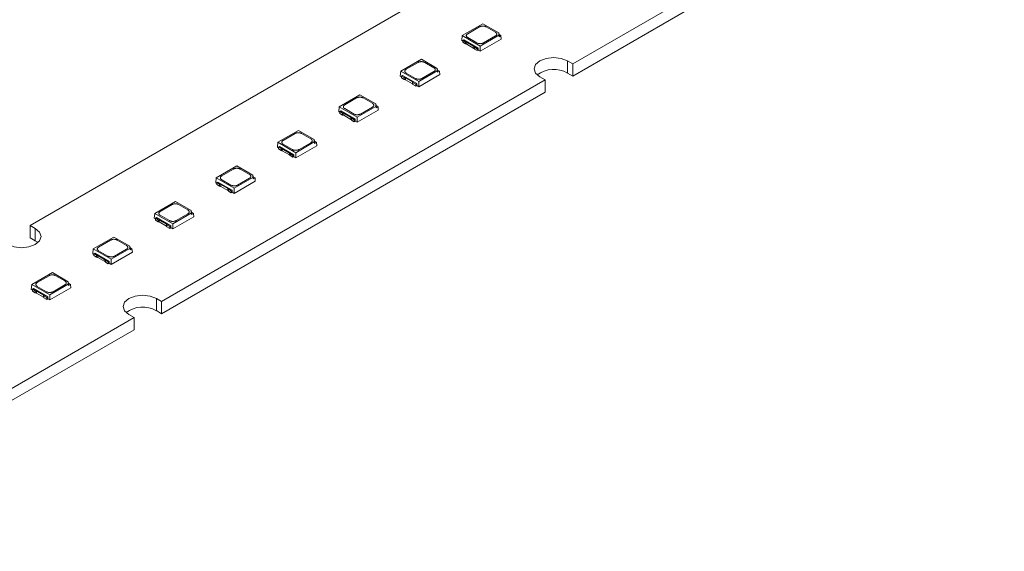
# Model space of a CAD drawing. Header units: millimetres. Extents: x -83 to 327, y 104 to 342.
# Tile 3 of 9: x 16 to 122, y 136 to 193. Entities that reach past the tile are written whole.
import ezdxf

# ---------------------------------------------------------------- set-up
doc = ezdxf.new("R2010")
doc.units = ezdxf.units.MM

msp = doc.modelspace()

# ---------------------------------------------------------------- linework, layer by layer
at = {"color": 7, "linetype": 'Continuous', "lineweight": 15}
for p, q in [((75.5, 188.58), (182.14, 250.14)), ((182.14, 248.83), (75.5, 187.27)), ((102.59, 220.54), (17.17, 171.23)), ((65.84, 192.89), (63.63, 191.62)), ((67.55, 191.91), (65.84, 192.89)), ((63.63, 191.62), (63.58, 191.09)), ((63.63, 191.62), (65.56, 190.5)), ((64.21, 191.82), (65.49, 192.56)), ((65.56, 190.5), (67.55, 191.65)), ((66.2, 192.56), (67.2, 191.98)), ((67.55, 191.65), (67.55, 191.91)), ((67.55, 191.91), (67.58, 191.74)), ((67.55, 191.65), (67.58, 191.5)), ((67.58, 191.5), (67.58, 191.74)), ((67.58, 191.74), (67.79, 191.62)), ((67.79, 191.62), (67.58, 191.5)), ((67.79, 191.62), (67.82, 191.25)), ((63.58, 191.09), (63.7, 191.02)), ((63.81, 191.17), (63.7, 191.1)), ((63.7, 191.1), (63.99, 190.93)), ((63.7, 191.1), (63.7, 190.9)), ((63.99, 190.73), (63.7, 190.9)), ((63.81, 191.17), (65.35, 190.28)), ((63.99, 190.73), (63.99, 190.93)), ((64.12, 190.9), (64.88, 190.46)), ((64.12, 190.69), (64.12, 190.9)), ((64.88, 190.25), (64.12, 190.69)), ((65.21, 190.84), (64.21, 191.41)), ((65.56, 189.94), (67.82, 191.25)), ((67.2, 191.58), (65.92, 190.84)), ((64.88, 190.25), (64.88, 190.46)), ((64.94, 190.18), (64.94, 190.38)), ((64.94, 190.38), (65.24, 190.21)), ((65.24, 190.01), (64.94, 190.18)), ((65.24, 190.21), (65.35, 190.28)), ((65.24, 190.01), (65.24, 190.21)), ((65.24, 190.01), (65.34, 190.07)), ((65.35, 190.28), (65.34, 190.07)), ((65.34, 190.07), (65.56, 189.94)), ((65.45, 190.13), (65.45, 190.13)), ((65.56, 190.5), (65.56, 189.94)), ((59.23, 189.08), (57.02, 187.8)), ((57.6, 188), (58.88, 188.74)), ((60.94, 188.09), (59.23, 189.08)), ((59.59, 188.74), (60.58, 188.17)), ((75.5, 188.58), (74.94, 188.9)), ((74.94, 188.9), (74.94, 187.6)), ((75.5, 187.27), (75.5, 188.58)), ((57.02, 187.8), (56.97, 187.27)), ((57.02, 187.8), (58.95, 186.68)), ((58.6, 187.02), (57.6, 187.6)), ((58.95, 186.68), (60.94, 187.83)), ((58.95, 186.13), (61.21, 187.43)), ((60.58, 187.76), (59.3, 187.02)), ((60.94, 187.83), (60.94, 188.09)), ((60.94, 188.09), (60.97, 187.92)), ((60.94, 187.83), (60.97, 187.68)), ((60.97, 187.68), (60.97, 187.92)), ((60.97, 187.92), (61.18, 187.8)), ((61.18, 187.8), (60.97, 187.68)), ((61.18, 187.8), (61.21, 187.43)), ((75.5, 187.27), (74.94, 187.6)), ((31.31, 163.07), (72.53, 186.86)), ((56.97, 187.27), (57.08, 187.2)), ((57.2, 187.35), (57.08, 187.28)), ((57.08, 187.28), (57.38, 187.11)), ((57.08, 187.28), (57.08, 187.08)), ((57.38, 186.91), (57.08, 187.08)), ((57.2, 187.35), (58.74, 186.46)), ((57.38, 186.91), (57.38, 187.11)), ((57.51, 187.08), (58.27, 186.64)), ((57.51, 186.88), (57.51, 187.08)), ((58.27, 186.43), (57.51, 186.88)), ((58.27, 186.43), (58.27, 186.64)), ((58.33, 186.36), (58.33, 186.57)), ((58.33, 186.57), (58.63, 186.39)), ((58.63, 186.19), (58.33, 186.36)), ((58.63, 186.39), (58.74, 186.46)), ((58.63, 186.19), (58.63, 186.39)), ((58.74, 186.46), (58.73, 186.25)), ((58.84, 186.31), (58.84, 186.31)), ((58.95, 186.68), (58.95, 186.13)), ((71.97, 187.19), (72.53, 186.86)), ((72.53, 186.86), (72.53, 185.56)), ((72.53, 185.56), (31.31, 161.76)), ((52.62, 185.26), (50.41, 183.98)), ((54.33, 184.28), (52.62, 185.26)), ((58.63, 186.19), (58.73, 186.25)), ((58.73, 186.25), (58.95, 186.13)), ((50.99, 184.19), (52.27, 184.93)), ((52.98, 184.93), (53.97, 184.35)), ((54.33, 184.01), (54.33, 184.28)), ((54.33, 184.28), (54.36, 184.1)), ((50.41, 183.98), (50.36, 183.45)), ((50.36, 183.45), (50.47, 183.39)), ((50.41, 183.98), (52.34, 182.87)), ((50.59, 183.53), (50.47, 183.47)), ((50.47, 183.47), (50.77, 183.3)), ((50.47, 183.47), (50.47, 183.26)), ((50.77, 183.09), (50.47, 183.26)), ((50.59, 183.53), (52.13, 182.64)), ((50.77, 183.09), (50.77, 183.3)), ((50.9, 183.26), (51.66, 182.82)), ((50.9, 183.06), (50.9, 183.26)), ((51.99, 183.2), (50.99, 183.78)), ((52.34, 182.87), (54.33, 184.01)), ((52.34, 182.31), (54.6, 183.62)), ((53.97, 183.94), (52.69, 183.2)), ((54.33, 184.01), (54.36, 183.86)), ((54.36, 183.86), (54.36, 184.1)), ((54.36, 184.1), (54.57, 183.98)), ((54.57, 183.98), (54.36, 183.86)), ((54.57, 183.98), (54.6, 183.62)), ((51.66, 182.62), (50.9, 183.06)), ((51.66, 182.62), (51.66, 182.82)), ((51.72, 182.54), (51.72, 182.75)), ((51.72, 182.75), (52.01, 182.58)), ((52.01, 182.37), (51.72, 182.54)), ((52.01, 182.58), (52.13, 182.64)), ((52.01, 182.37), (52.01, 182.58)), ((52.01, 182.37), (52.12, 182.43)), ((52.13, 182.64), (52.12, 182.44)), ((52.12, 182.44), (52.34, 182.31)), ((52.23, 182.5), (52.23, 182.5)), ((52.34, 182.87), (52.34, 182.31)), ((46.01, 181.44), (43.8, 180.17)), ((44.38, 180.37), (45.66, 181.11)), ((47.71, 180.46), (46.01, 181.44)), ((46.36, 181.11), (47.36, 180.53)), ((43.8, 180.17), (43.75, 179.64)), ((43.8, 180.17), (45.73, 179.05)), ((45.37, 179.39), (44.38, 179.96)), ((45.73, 179.05), (47.71, 180.2)), ((47.36, 180.12), (46.08, 179.39)), ((47.71, 180.2), (47.71, 180.46)), ((47.71, 180.46), (47.75, 180.29)), ((47.71, 180.2), (47.75, 180.05)), ((47.75, 180.05), (47.75, 180.29)), ((47.75, 180.29), (47.96, 180.17)), ((47.96, 180.17), (47.75, 180.05)), ((47.96, 180.17), (47.99, 179.8)), ((43.75, 179.64), (43.86, 179.57)), ((43.98, 179.72), (43.86, 179.65)), ((43.86, 179.65), (44.16, 179.48)), ((43.86, 179.65), (43.86, 179.45)), ((44.16, 179.28), (43.86, 179.45)), ((43.98, 179.72), (45.52, 178.83)), ((44.16, 179.28), (44.16, 179.48)), ((44.28, 179.45), (45.05, 179.01)), ((44.28, 179.24), (44.28, 179.45)), ((45.05, 178.8), (44.28, 179.24)), ((45.05, 178.8), (45.05, 179.01)), ((45.11, 178.73), (45.11, 178.93)), ((45.11, 178.93), (45.4, 178.76)), ((45.73, 178.49), (47.99, 179.8)), ((45.73, 179.05), (45.73, 178.49)), ((45.4, 178.56), (45.11, 178.73)), ((45.4, 178.76), (45.52, 178.83)), ((45.4, 178.56), (45.4, 178.76)), ((45.4, 178.56), (45.51, 178.62)), ((45.52, 178.83), (45.51, 178.62)), ((45.51, 178.62), (45.73, 178.49)), ((45.61, 178.68), (45.61, 178.68)), ((39.4, 177.63), (37.18, 176.35)), ((37.77, 176.55), (39.05, 177.29)), ((41.1, 176.64), (39.4, 177.63)), ((39.75, 177.29), (40.75, 176.72)), ((37.18, 176.35), (37.14, 175.82)), ((37.14, 175.82), (37.25, 175.75)), ((37.18, 176.35), (39.12, 175.23)), ((37.36, 175.9), (37.25, 175.83)), ((37.25, 175.83), (37.54, 175.66)), ((37.25, 175.83), (37.25, 175.63)), ((37.36, 175.9), (38.91, 175.01)), ((38.76, 175.57), (37.77, 176.14)), ((39.12, 175.23), (41.1, 176.38)), ((39.12, 174.68), (41.38, 175.98)), ((40.75, 176.31), (39.47, 175.57)), ((41.1, 176.38), (41.1, 176.64)), ((41.1, 176.64), (41.14, 176.47)), ((41.1, 176.38), (41.14, 176.23)), ((41.14, 176.23), (41.14, 176.47)), ((41.14, 176.47), (41.35, 176.35)), ((41.35, 176.35), (41.14, 176.23)), ((41.35, 176.35), (41.38, 175.98)), ((37.54, 175.46), (37.25, 175.63)), ((37.54, 175.46), (37.54, 175.66)), ((37.67, 175.63), (38.44, 175.19)), ((37.67, 175.43), (37.67, 175.63)), ((38.44, 174.98), (37.67, 175.43)), ((38.44, 174.98), (38.44, 175.19)), ((38.5, 174.91), (38.5, 175.12)), ((38.5, 175.12), (38.79, 174.94)), ((38.79, 174.74), (38.5, 174.91)), ((38.79, 174.94), (38.91, 175.01)), ((38.79, 174.74), (38.79, 174.94)), ((38.79, 174.74), (38.9, 174.8)), ((38.91, 175.01), (38.9, 174.8)), ((38.9, 174.8), (39.12, 174.68)), ((39, 174.86), (39, 174.86)), ((39.12, 175.23), (39.12, 174.68)), ((32.79, 173.81), (30.57, 172.53)), ((34.49, 172.83), (32.79, 173.81)), ((31.15, 172.74), (32.43, 173.48)), ((32.5, 171.42), (34.49, 172.56)), ((33.14, 173.48), (34.14, 172.9)), ((34.49, 172.56), (34.49, 172.83)), ((34.49, 172.83), (34.53, 172.65)), ((34.49, 172.56), (34.53, 172.41)), ((34.53, 172.41), (34.53, 172.65)), ((34.53, 172.65), (34.73, 172.53)), ((30.57, 172.53), (30.52, 172)), ((30.52, 172), (30.64, 171.94)), ((30.57, 172.53), (32.5, 171.42)), ((30.75, 172.08), (30.64, 172.02)), ((30.64, 172.02), (30.93, 171.85)), ((30.64, 172.02), (30.64, 171.81)), ((30.93, 171.64), (30.64, 171.81)), ((30.75, 172.08), (32.29, 171.19)), ((30.93, 171.64), (30.93, 171.85)), ((31.06, 171.81), (31.83, 171.37)), ((31.06, 171.61), (31.06, 171.81)), ((31.83, 171.17), (31.06, 171.61)), ((32.15, 171.75), (31.15, 172.33)), ((32.5, 170.86), (34.77, 172.16)), ((34.14, 172.49), (32.86, 171.75)), ((34.73, 172.53), (34.53, 172.41)), ((34.73, 172.53), (34.77, 172.16)), ((17.73, 170.9), (17.17, 171.23)), ((17.17, 171.23), (17.17, 169.92)), ((17.73, 169.6), (17.73, 170.9)), ((31.83, 171.17), (31.83, 171.37)), ((31.88, 171.09), (31.88, 171.3)), ((31.88, 171.3), (32.18, 171.13)), ((32.18, 170.92), (31.88, 171.09)), ((32.18, 171.13), (32.29, 171.19)), ((32.18, 170.92), (32.18, 171.13)), ((32.18, 170.92), (32.29, 170.98)), ((32.29, 171.19), (32.29, 170.99)), ((32.29, 170.99), (32.5, 170.86)), ((32.39, 171.05), (32.39, 171.05)), ((32.5, 171.42), (32.5, 170.86)), ((17.73, 169.6), (17.17, 169.92)), ((18.02, 169.39), (17.73, 169.6)), ((26.18, 169.99), (23.96, 168.72)), ((24.54, 168.92), (25.82, 169.66)), ((27.88, 169.01), (26.18, 169.99)), ((26.53, 169.66), (27.53, 169.08)), ((23.96, 168.72), (23.91, 168.18)), ((23.96, 168.72), (25.89, 167.6)), ((25.54, 167.94), (24.54, 168.51)), ((25.89, 167.6), (27.88, 168.75)), ((25.89, 167.04), (28.16, 168.35)), ((27.53, 168.67), (26.25, 167.94)), ((27.88, 168.75), (27.88, 169.01)), ((27.88, 169.01), (27.91, 168.84)), ((27.88, 168.75), (27.91, 168.6)), ((27.91, 168.6), (27.91, 168.84)), ((27.91, 168.84), (28.12, 168.72)), ((28.12, 168.72), (27.91, 168.6)), ((28.12, 168.72), (28.16, 168.35)), ((23.91, 168.18), (24.03, 168.12)), ((24.14, 168.27), (24.03, 168.2)), ((24.03, 168.2), (24.32, 168.03)), ((24.03, 168.2), (24.03, 168)), ((24.32, 167.83), (24.03, 168)), ((24.14, 168.27), (25.68, 167.38)), ((24.32, 167.83), (24.32, 168.03)), ((24.45, 168), (25.21, 167.56)), ((24.45, 167.79), (24.45, 168)), ((25.21, 167.35), (24.45, 167.79)), ((25.21, 167.35), (25.21, 167.56)), ((25.27, 167.28), (25.27, 167.48)), ((25.27, 167.48), (25.57, 167.31)), ((25.57, 167.11), (25.27, 167.28)), ((25.57, 167.31), (25.68, 167.38)), ((25.57, 167.11), (25.57, 167.31)), ((25.68, 167.38), (25.67, 167.17)), ((25.89, 167.6), (25.89, 167.04)), ((25.57, 167.11), (25.67, 167.17)), ((25.67, 167.17), (25.89, 167.04)), ((25.78, 167.23), (25.78, 167.23)), ((19.56, 166.18), (17.35, 164.9)), ((17.93, 165.1), (19.21, 165.84)), ((21.27, 165.19), (19.56, 166.18)), ((19.92, 165.84), (20.92, 165.27)), ((21.27, 164.93), (21.27, 165.19)), ((21.27, 165.19), (21.3, 165.02)), ((17.35, 164.9), (17.3, 164.37)), ((17.3, 164.37), (17.42, 164.3)), ((17.35, 164.9), (19.28, 163.78)), ((17.53, 164.45), (17.42, 164.38)), ((17.42, 164.38), (17.71, 164.21)), ((17.42, 164.38), (17.42, 164.18)), ((17.71, 164.01), (17.42, 164.18)), ((17.53, 164.45), (19.07, 163.56)), ((17.71, 164.01), (17.71, 164.21)), ((17.84, 164.18), (18.6, 163.74)), ((17.84, 163.98), (17.84, 164.18)), ((18.93, 164.12), (17.93, 164.69)), ((19.28, 163.78), (21.27, 164.93)), ((19.28, 163.23), (21.54, 164.53)), ((20.92, 164.86), (19.64, 164.12)), ((21.27, 164.93), (21.3, 164.78)), ((21.3, 164.78), (21.3, 165.02)), ((21.3, 165.02), (21.51, 164.9)), ((21.51, 164.9), (21.3, 164.78)), ((21.51, 164.9), (21.54, 164.53)), ((18.6, 163.53), (17.84, 163.98)), ((18.6, 163.53), (18.6, 163.74)), ((18.66, 163.46), (18.66, 163.66)), ((18.66, 163.66), (18.96, 163.49)), ((18.96, 163.29), (18.66, 163.46)), ((18.96, 163.49), (19.07, 163.56)), ((18.96, 163.29), (18.96, 163.49)), ((18.96, 163.29), (19.06, 163.35)), ((19.07, 163.56), (19.06, 163.35)), ((19.06, 163.35), (19.28, 163.23)), ((19.17, 163.41), (19.17, 163.41)), ((19.28, 163.78), (19.28, 163.23)), ((31.31, 163.07), (30.74, 163.39)), ((30.74, 163.39), (30.74, 162.09)), ((31.31, 161.76), (31.31, 163.07)), ((31.31, 161.76), (30.74, 162.09)), ((-12.88, 137.55), (28.34, 161.35)), ((27.77, 161.68), (28.34, 161.35)), ((28.34, 161.35), (28.34, 160.04)), ((28.34, 160.04), (-12.88, 136.25))]:
    msp.add_line(p, q, dxfattribs=at)
at = {"color": 7, "linetype": 'Continuous', "lineweight": 15, "flags": 128}
for points in [[(71.97, 187.19), (71.51, 187.58), (71.35, 188.05), (71.51, 188.51), (71.97, 188.9), (72.65, 189.17), (73.45, 189.26), (74.26, 189.17), (74.94, 188.9)], [(17.73, 170.9), (18.19, 170.51), (18.35, 170.05), (18.19, 169.58), (17.73, 169.19), (17.05, 168.93), (16.25, 168.83), (15.44, 168.93), (14.76, 169.19)], [(27.77, 161.68), (27.32, 162.07), (27.16, 162.53), (27.32, 163), (27.77, 163.39), (28.46, 163.65), (29.26, 163.75), (30.06, 163.65), (30.74, 163.39)]]:
    msp.add_lwpolyline(points, dxfattribs=at)
at = {"color": 7, "linetype": 'Continuous', "lineweight": 15}
for centre in [(73.47, 185), (29.27, 159.48)]:
    msp.add_arc(centre, 2.99, 60.5391, 126.6353, dxfattribs=at)
for points, knots in [([(64.21, 191.41), (64.2, 191.42), (64.17, 191.44), (64.13, 191.47), (64.1, 191.51), (64.07, 191.56), (64.06, 191.62), (64.07, 191.67), (64.1, 191.73), (64.15, 191.78), (64.19, 191.81), (64.21, 191.82)], [0, 0, 0, 0, 0.081471, 0.164434, 0.250285, 0.373188, 0.500053, 0.621186, 0.749823, 0.874466, 1, 1, 1, 1]), ([(65.49, 192.56), (65.51, 192.57), (65.54, 192.58), (65.59, 192.6), (65.66, 192.62), (65.75, 192.64), (65.84, 192.65), (65.94, 192.64), (66.04, 192.62), (66.12, 192.6), (66.17, 192.57), (66.2, 192.56)], [0, 0, 0, 0, 0.081471, 0.164434, 0.250285, 0.373188, 0.500053, 0.621186, 0.749823, 0.874466, 1, 1, 1, 1]), ([(67.2, 191.98), (67.21, 191.97), (67.24, 191.96), (67.27, 191.92), (67.31, 191.88), (67.34, 191.84), (67.35, 191.78), (67.34, 191.72), (67.31, 191.67), (67.26, 191.62), (67.22, 191.59), (67.2, 191.58)], [0, 0, 0, 0, 0.081471, 0.164434, 0.250285, 0.373188, 0.500053, 0.621186, 0.749823, 0.874466, 1, 1, 1, 1]), ([(63.99, 190.93), (64, 190.93), (64.03, 190.93), (64.06, 190.92), (64.09, 190.91), (64.11, 190.9), (64.12, 190.9)], [0, 0, 0, 0, 0.254275, 0.5, 0.745725, 1, 1, 1, 1]), ([(63.99, 190.73), (64, 190.73), (64.03, 190.72), (64.06, 190.72), (64.09, 190.71), (64.11, 190.7), (64.12, 190.69)], [0, 0, 0, 0, 0.254275, 0.5, 0.745725, 1, 1, 1, 1]), ([(65.92, 190.84), (65.9, 190.83), (65.87, 190.81), (65.81, 190.79), (65.74, 190.77), (65.66, 190.76), (65.56, 190.75), (65.46, 190.76), (65.37, 190.77), (65.28, 190.8), (65.23, 190.82), (65.21, 190.84)], [0, 0, 0, 0, 0.081471, 0.164434, 0.250285, 0.373188, 0.500053, 0.621186, 0.749823, 0.874466, 1, 1, 1, 1]), ([(64.88, 190.46), (64.89, 190.45), (64.91, 190.44), (64.93, 190.42), (64.94, 190.4), (64.94, 190.39), (64.94, 190.38)], [0, 0, 0, 0, 0.254275, 0.5, 0.745725, 1, 1, 1, 1]), ([(64.88, 190.25), (64.89, 190.25), (64.91, 190.24), (64.93, 190.22), (64.94, 190.2), (64.94, 190.18), (64.94, 190.18)], [0, 0, 0, 0, 0.254275, 0.5, 0.745725, 1, 1, 1, 1]), ([(58.88, 188.74), (58.9, 188.75), (58.93, 188.77), (58.98, 188.79), (59.05, 188.81), (59.13, 188.82), (59.23, 188.83), (59.33, 188.82), (59.42, 188.81), (59.51, 188.78), (59.56, 188.75), (59.59, 188.74)], [0, 0, 0, 0, 0.081471, 0.164434, 0.250285, 0.373188, 0.500053, 0.621186, 0.749823, 0.874466, 1, 1, 1, 1]), ([(57.6, 187.6), (57.59, 187.6), (57.56, 187.62), (57.52, 187.65), (57.49, 187.69), (57.46, 187.74), (57.45, 187.8), (57.46, 187.86), (57.49, 187.91), (57.53, 187.96), (57.58, 187.99), (57.6, 188)], [0, 0, 0, 0, 0.081471, 0.164434, 0.250285, 0.373188, 0.500053, 0.621186, 0.749823, 0.874466, 1, 1, 1, 1]), ([(60.58, 188.17), (60.6, 188.16), (60.63, 188.14), (60.66, 188.11), (60.7, 188.07), (60.72, 188.02), (60.73, 187.96), (60.72, 187.91), (60.69, 187.85), (60.65, 187.8), (60.61, 187.77), (60.58, 187.76)], [0, 0, 0, 0, 0.081471, 0.164434, 0.250285, 0.373188, 0.500053, 0.621186, 0.749823, 0.874466, 1, 1, 1, 1]), ([(57.38, 187.11), (57.39, 187.11), (57.41, 187.11), (57.45, 187.11), (57.48, 187.1), (57.5, 187.09), (57.51, 187.08)], [0, 0, 0, 0, 0.254275, 0.5, 0.745725, 1, 1, 1, 1]), ([(57.38, 186.91), (57.39, 186.91), (57.41, 186.91), (57.45, 186.9), (57.48, 186.89), (57.5, 186.88), (57.51, 186.88)], [0, 0, 0, 0, 0.254275, 0.5, 0.745725, 1, 1, 1, 1]), ([(58.27, 186.64), (58.28, 186.63), (58.3, 186.62), (58.31, 186.61), (58.33, 186.59), (58.33, 186.57), (58.33, 186.57)], [0, 0, 0, 0, 0.254275, 0.5, 0.745725, 1, 1, 1, 1]), ([(58.27, 186.43), (58.28, 186.43), (58.3, 186.42), (58.31, 186.4), (58.33, 186.38), (58.33, 186.37), (58.33, 186.36)], [0, 0, 0, 0, 0.2542748, 0.5, 0.7457252, 1, 1, 1, 1]), ([(59.3, 187.02), (59.29, 187.01), (59.26, 186.99), (59.2, 186.97), (59.13, 186.95), (59.05, 186.94), (58.95, 186.93), (58.85, 186.94), (58.76, 186.96), (58.67, 186.98), (58.62, 187.01), (58.6, 187.02)], [0, 0, 0, 0, 0.0814713, 0.1644339, 0.2502849, 0.3731876, 0.5000528, 0.621186, 0.749823, 0.8744661, 1, 1, 1, 1]), ([(50.99, 183.78), (50.97, 183.79), (50.94, 183.81), (50.91, 183.84), (50.87, 183.88), (50.85, 183.93), (50.84, 183.98), (50.85, 184.04), (50.88, 184.09), (50.92, 184.14), (50.97, 184.17), (50.99, 184.19)], [0, 0, 0, 0, 0.081471, 0.164434, 0.250285, 0.373188, 0.500053, 0.621186, 0.749823, 0.874466, 1, 1, 1, 1]), ([(52.27, 184.93), (52.28, 184.93), (52.32, 184.95), (52.37, 184.97), (52.44, 184.99), (52.52, 185.01), (52.62, 185.01), (52.72, 185.01), (52.81, 184.99), (52.9, 184.96), (52.95, 184.94), (52.98, 184.93)], [0, 0, 0, 0, 0.081471, 0.164434, 0.250285, 0.373188, 0.500053, 0.621186, 0.749823, 0.874466, 1, 1, 1, 1]), ([(53.97, 184.35), (53.99, 184.34), (54.02, 184.32), (54.05, 184.29), (54.09, 184.25), (54.11, 184.2), (54.12, 184.15), (54.11, 184.09), (54.08, 184.04), (54.04, 183.98), (53.99, 183.96), (53.97, 183.94)], [0, 0, 0, 0, 0.081471, 0.164434, 0.250285, 0.373188, 0.500053, 0.621186, 0.749823, 0.874466, 1, 1, 1, 1]), ([(50.77, 183.3), (50.78, 183.3), (50.8, 183.3), (50.84, 183.29), (50.87, 183.28), (50.89, 183.27), (50.9, 183.26)], [0, 0, 0, 0, 0.254275, 0.5, 0.745725, 1, 1, 1, 1]), ([(52.69, 183.2), (52.68, 183.19), (52.65, 183.18), (52.59, 183.16), (52.52, 183.14), (52.44, 183.12), (52.34, 183.12), (52.24, 183.12), (52.15, 183.14), (52.06, 183.16), (52.01, 183.19), (51.99, 183.2)], [0, 0, 0, 0, 0.081471, 0.164434, 0.250285, 0.373188, 0.500053, 0.621186, 0.749823, 0.874466, 1, 1, 1, 1]), ([(50.77, 183.09), (50.78, 183.09), (50.8, 183.09), (50.84, 183.08), (50.87, 183.07), (50.89, 183.06), (50.9, 183.06)], [0, 0, 0, 0, 0.254275, 0.5, 0.745725, 1, 1, 1, 1]), ([(51.66, 182.82), (51.67, 182.82), (51.69, 182.81), (51.7, 182.79), (51.71, 182.77), (51.72, 182.76), (51.72, 182.75)], [0, 0, 0, 0, 0.254275, 0.5, 0.745725, 1, 1, 1, 1]), ([(51.66, 182.62), (51.67, 182.61), (51.69, 182.6), (51.7, 182.58), (51.71, 182.56), (51.72, 182.55), (51.72, 182.54)], [0, 0, 0, 0, 0.2542748, 0.5, 0.7457252, 1, 1, 1, 1]), ([(45.66, 181.11), (45.67, 181.12), (45.7, 181.13), (45.76, 181.15), (45.83, 181.17), (45.91, 181.19), (46.01, 181.2), (46.11, 181.19), (46.2, 181.17), (46.29, 181.15), (46.34, 181.12), (46.36, 181.11)], [0, 0, 0, 0, 0.081471, 0.164434, 0.250285, 0.373188, 0.500053, 0.621186, 0.749823, 0.874466, 1, 1, 1, 1]), ([(44.38, 179.96), (44.36, 179.97), (44.33, 179.99), (44.3, 180.02), (44.26, 180.06), (44.24, 180.11), (44.23, 180.16), (44.24, 180.22), (44.27, 180.28), (44.31, 180.33), (44.36, 180.36), (44.38, 180.37)], [0, 0, 0, 0, 0.081471, 0.164434, 0.250285, 0.373188, 0.500053, 0.621186, 0.749823, 0.874466, 1, 1, 1, 1]), ([(47.36, 180.53), (47.38, 180.52), (47.4, 180.51), (47.44, 180.47), (47.47, 180.43), (47.5, 180.39), (47.51, 180.33), (47.5, 180.27), (47.47, 180.22), (47.43, 180.17), (47.38, 180.14), (47.36, 180.12)], [0, 0, 0, 0, 0.081471, 0.164434, 0.250285, 0.373188, 0.500053, 0.621186, 0.749823, 0.874466, 1, 1, 1, 1]), ([(44.16, 179.48), (44.17, 179.48), (44.19, 179.48), (44.23, 179.47), (44.26, 179.46), (44.28, 179.45), (44.28, 179.45)], [0, 0, 0, 0, 0.254275, 0.5, 0.745725, 1, 1, 1, 1]), ([(44.16, 179.28), (44.17, 179.28), (44.19, 179.27), (44.23, 179.27), (44.26, 179.26), (44.28, 179.25), (44.28, 179.24)], [0, 0, 0, 0, 0.254275, 0.5, 0.745725, 1, 1, 1, 1]), ([(45.05, 179.01), (45.06, 179), (45.07, 178.99), (45.09, 178.97), (45.1, 178.95), (45.11, 178.94), (45.11, 178.93)], [0, 0, 0, 0, 0.254275, 0.5, 0.745725, 1, 1, 1, 1]), ([(46.08, 179.39), (46.07, 179.38), (46.03, 179.36), (45.98, 179.34), (45.91, 179.32), (45.83, 179.31), (45.73, 179.3), (45.63, 179.31), (45.54, 179.32), (45.45, 179.35), (45.4, 179.37), (45.37, 179.39)], [0, 0, 0, 0, 0.081471, 0.164434, 0.250285, 0.373188, 0.500053, 0.621186, 0.749823, 0.874466, 1, 1, 1, 1]), ([(45.05, 178.8), (45.06, 178.8), (45.07, 178.79), (45.09, 178.77), (45.1, 178.75), (45.11, 178.73), (45.11, 178.73)], [0, 0, 0, 0, 0.2542748, 0.5, 0.7457252, 1, 1, 1, 1]), ([(39.05, 177.29), (39.06, 177.3), (39.09, 177.32), (39.15, 177.34), (39.22, 177.36), (39.3, 177.37), (39.4, 177.38), (39.5, 177.37), (39.59, 177.36), (39.68, 177.33), (39.73, 177.3), (39.75, 177.29)], [0, 0, 0, 0, 0.0814713, 0.1644339, 0.2502849, 0.3731876, 0.5000528, 0.621186, 0.749823, 0.8744661, 1, 1, 1, 1]), ([(37.77, 176.14), (37.75, 176.15), (37.72, 176.17), (37.69, 176.2), (37.65, 176.24), (37.63, 176.29), (37.62, 176.35), (37.63, 176.41), (37.65, 176.46), (37.7, 176.51), (37.74, 176.54), (37.77, 176.55)], [0, 0, 0, 0, 0.081471, 0.164434, 0.250285, 0.373188, 0.500053, 0.621186, 0.749823, 0.874466, 1, 1, 1, 1]), ([(40.75, 176.72), (40.76, 176.71), (40.79, 176.69), (40.83, 176.66), (40.86, 176.62), (40.89, 176.57), (40.9, 176.51), (40.89, 176.46), (40.86, 176.4), (40.82, 176.35), (40.77, 176.32), (40.75, 176.31)], [0, 0, 0, 0, 0.081471, 0.164434, 0.250285, 0.373188, 0.500053, 0.621186, 0.749823, 0.874466, 1, 1, 1, 1]), ([(37.54, 175.66), (37.56, 175.66), (37.58, 175.66), (37.61, 175.66), (37.65, 175.65), (37.66, 175.64), (37.67, 175.63)], [0, 0, 0, 0, 0.2542748, 0.5, 0.7457252, 1, 1, 1, 1]), ([(37.54, 175.46), (37.56, 175.46), (37.58, 175.46), (37.61, 175.45), (37.65, 175.44), (37.66, 175.43), (37.67, 175.43)], [0, 0, 0, 0, 0.254275, 0.5, 0.745725, 1, 1, 1, 1]), ([(38.44, 175.19), (38.45, 175.18), (38.46, 175.17), (38.48, 175.16), (38.49, 175.14), (38.49, 175.12), (38.5, 175.12)], [0, 0, 0, 0, 0.254275, 0.5, 0.745725, 1, 1, 1, 1]), ([(38.44, 174.98), (38.45, 174.98), (38.46, 174.97), (38.48, 174.95), (38.49, 174.93), (38.49, 174.92), (38.5, 174.91)], [0, 0, 0, 0, 0.2542748, 0.5, 0.7457252, 1, 1, 1, 1]), ([(39.47, 175.57), (39.45, 175.56), (39.42, 175.54), (39.37, 175.52), (39.3, 175.5), (39.21, 175.49), (39.12, 175.48), (39.02, 175.49), (38.93, 175.51), (38.84, 175.53), (38.79, 175.56), (38.76, 175.57)], [0, 0, 0, 0, 0.0814713, 0.1644339, 0.2502849, 0.3731876, 0.5000528, 0.621186, 0.749823, 0.8744661, 1, 1, 1, 1]), ([(31.15, 172.33), (31.14, 172.34), (31.11, 172.36), (31.07, 172.39), (31.04, 172.43), (31.01, 172.48), (31, 172.53), (31.01, 172.59), (31.04, 172.64), (31.09, 172.69), (31.13, 172.72), (31.15, 172.74)], [0, 0, 0, 0, 0.081471, 0.164434, 0.250285, 0.373188, 0.500053, 0.621186, 0.749823, 0.874466, 1, 1, 1, 1]), ([(32.43, 173.48), (32.45, 173.48), (32.48, 173.5), (32.54, 173.52), (32.6, 173.54), (32.69, 173.56), (32.79, 173.56), (32.88, 173.56), (32.98, 173.54), (33.07, 173.51), (33.12, 173.49), (33.14, 173.48)], [0, 0, 0, 0, 0.081471, 0.164434, 0.250285, 0.373188, 0.500053, 0.621186, 0.749823, 0.874466, 1, 1, 1, 1]), ([(34.14, 172.9), (34.15, 172.89), (34.18, 172.87), (34.22, 172.84), (34.25, 172.8), (34.28, 172.75), (34.29, 172.7), (34.28, 172.64), (34.25, 172.59), (34.2, 172.53), (34.16, 172.51), (34.14, 172.49)], [0, 0, 0, 0, 0.081471, 0.164434, 0.250285, 0.373188, 0.500053, 0.621186, 0.749823, 0.874466, 1, 1, 1, 1]), ([(30.93, 171.85), (30.95, 171.85), (30.97, 171.85), (31, 171.84), (31.03, 171.83), (31.05, 171.82), (31.06, 171.81)], [0, 0, 0, 0, 0.254275, 0.5, 0.745725, 1, 1, 1, 1]), ([(30.93, 171.64), (30.95, 171.64), (30.97, 171.64), (31, 171.63), (31.03, 171.62), (31.05, 171.61), (31.06, 171.61)], [0, 0, 0, 0, 0.254275, 0.5, 0.745725, 1, 1, 1, 1]), ([(32.86, 171.75), (32.84, 171.74), (32.81, 171.73), (32.76, 171.71), (32.69, 171.69), (32.6, 171.67), (32.51, 171.67), (32.41, 171.67), (32.31, 171.69), (32.22, 171.71), (32.18, 171.74), (32.15, 171.75)], [0, 0, 0, 0, 0.081471, 0.164434, 0.250285, 0.373188, 0.500053, 0.621186, 0.749823, 0.874466, 1, 1, 1, 1]), ([(31.83, 171.37), (31.83, 171.37), (31.85, 171.36), (31.87, 171.34), (31.88, 171.32), (31.88, 171.31), (31.88, 171.3)], [0, 0, 0, 0, 0.254275, 0.5, 0.745725, 1, 1, 1, 1]), ([(31.83, 171.17), (31.83, 171.16), (31.85, 171.15), (31.87, 171.13), (31.88, 171.11), (31.88, 171.1), (31.88, 171.09)], [0, 0, 0, 0, 0.254275, 0.5, 0.745725, 1, 1, 1, 1]), ([(25.82, 169.66), (25.84, 169.67), (25.87, 169.68), (25.92, 169.7), (25.99, 169.72), (26.08, 169.74), (26.17, 169.75), (26.27, 169.74), (26.37, 169.72), (26.46, 169.7), (26.51, 169.67), (26.53, 169.66)], [0, 0, 0, 0, 0.081471, 0.164434, 0.250285, 0.373188, 0.500053, 0.621186, 0.749823, 0.874466, 1, 1, 1, 1]), ([(24.54, 168.51), (24.53, 168.52), (24.5, 168.54), (24.46, 168.57), (24.43, 168.61), (24.4, 168.66), (24.39, 168.71), (24.4, 168.77), (24.43, 168.83), (24.48, 168.88), (24.52, 168.91), (24.54, 168.92)], [0, 0, 0, 0, 0.081471, 0.164434, 0.250285, 0.373188, 0.500053, 0.621186, 0.749823, 0.874466, 1, 1, 1, 1]), ([(27.53, 169.08), (27.54, 169.07), (27.57, 169.06), (27.61, 169.02), (27.64, 168.98), (27.67, 168.94), (27.68, 168.88), (27.67, 168.82), (27.64, 168.77), (27.59, 168.72), (27.55, 168.69), (27.53, 168.67)], [0, 0, 0, 0, 0.0814713, 0.1644339, 0.2502849, 0.3731876, 0.5000528, 0.621186, 0.749823, 0.8744661, 1, 1, 1, 1]), ([(24.32, 168.03), (24.33, 168.03), (24.36, 168.03), (24.39, 168.02), (24.42, 168.01), (24.44, 168), (24.45, 168)], [0, 0, 0, 0, 0.254275, 0.5, 0.745725, 1, 1, 1, 1]), ([(24.32, 167.83), (24.33, 167.83), (24.36, 167.82), (24.39, 167.82), (24.42, 167.81), (24.44, 167.8), (24.45, 167.79)], [0, 0, 0, 0, 0.254275, 0.5, 0.745725, 1, 1, 1, 1]), ([(25.21, 167.56), (25.22, 167.55), (25.24, 167.54), (25.26, 167.52), (25.27, 167.5), (25.27, 167.49), (25.27, 167.48)], [0, 0, 0, 0, 0.254275, 0.5, 0.745725, 1, 1, 1, 1]), ([(25.21, 167.35), (25.22, 167.35), (25.24, 167.34), (25.26, 167.32), (25.27, 167.3), (25.27, 167.28), (25.27, 167.28)], [0, 0, 0, 0, 0.254275, 0.5, 0.745725, 1, 1, 1, 1]), ([(26.25, 167.94), (26.23, 167.93), (26.2, 167.91), (26.14, 167.89), (26.08, 167.87), (25.99, 167.86), (25.89, 167.85), (25.8, 167.86), (25.7, 167.87), (25.61, 167.9), (25.56, 167.92), (25.54, 167.94)], [0, 0, 0, 0, 0.081471, 0.164434, 0.250285, 0.373188, 0.500053, 0.621186, 0.749823, 0.874466, 1, 1, 1, 1]), ([(19.21, 165.84), (19.23, 165.85), (19.26, 165.87), (19.31, 165.89), (19.38, 165.91), (19.47, 165.92), (19.56, 165.93), (19.66, 165.92), (19.76, 165.91), (19.84, 165.88), (19.89, 165.85), (19.92, 165.84)], [0, 0, 0, 0, 0.081471, 0.164434, 0.250285, 0.373188, 0.500053, 0.621186, 0.749823, 0.874466, 1, 1, 1, 1]), ([(20.92, 165.27), (20.93, 165.26), (20.96, 165.24), (20.99, 165.21), (21.03, 165.17), (21.05, 165.12), (21.06, 165.06), (21.06, 165.01), (21.03, 164.95), (20.98, 164.9), (20.94, 164.87), (20.92, 164.86)], [0, 0, 0, 0, 0.081471, 0.164434, 0.250285, 0.373188, 0.500053, 0.621186, 0.749823, 0.874466, 1, 1, 1, 1]), ([(17.71, 164.21), (17.72, 164.21), (17.75, 164.21), (17.78, 164.21), (17.81, 164.19), (17.83, 164.19), (17.84, 164.18)], [0, 0, 0, 0, 0.254275, 0.5, 0.745725, 1, 1, 1, 1]), ([(17.93, 164.69), (17.92, 164.7), (17.89, 164.72), (17.85, 164.75), (17.82, 164.79), (17.79, 164.84), (17.78, 164.9), (17.79, 164.96), (17.82, 165.01), (17.87, 165.06), (17.91, 165.09), (17.93, 165.1)], [0, 0, 0, 0, 0.081471, 0.164434, 0.250285, 0.373188, 0.500053, 0.621186, 0.749823, 0.874466, 1, 1, 1, 1]), ([(19.64, 164.12), (19.62, 164.11), (19.59, 164.09), (19.53, 164.07), (19.46, 164.05), (19.38, 164.04), (19.28, 164.03), (19.18, 164.04), (19.09, 164.06), (19, 164.08), (18.95, 164.11), (18.93, 164.12)], [0, 0, 0, 0, 0.0814713, 0.1644339, 0.2502849, 0.3731876, 0.5000528, 0.621186, 0.749823, 0.8744661, 1, 1, 1, 1]), ([(17.71, 164.01), (17.72, 164.01), (17.75, 164.01), (17.78, 164), (17.81, 163.99), (17.83, 163.98), (17.84, 163.98)], [0, 0, 0, 0, 0.254275, 0.5, 0.745725, 1, 1, 1, 1]), ([(18.6, 163.74), (18.61, 163.73), (18.63, 163.72), (18.65, 163.71), (18.66, 163.69), (18.66, 163.67), (18.66, 163.66)], [0, 0, 0, 0, 0.254275, 0.5, 0.745725, 1, 1, 1, 1]), ([(18.6, 163.53), (18.61, 163.53), (18.63, 163.52), (18.65, 163.5), (18.66, 163.48), (18.66, 163.47), (18.66, 163.46)], [0, 0, 0, 0, 0.254275, 0.5, 0.745725, 1, 1, 1, 1])]:
    msp.add_open_spline(points, degree=3, knots=knots, dxfattribs=at)

doc.saveas('drawing.dxf')
